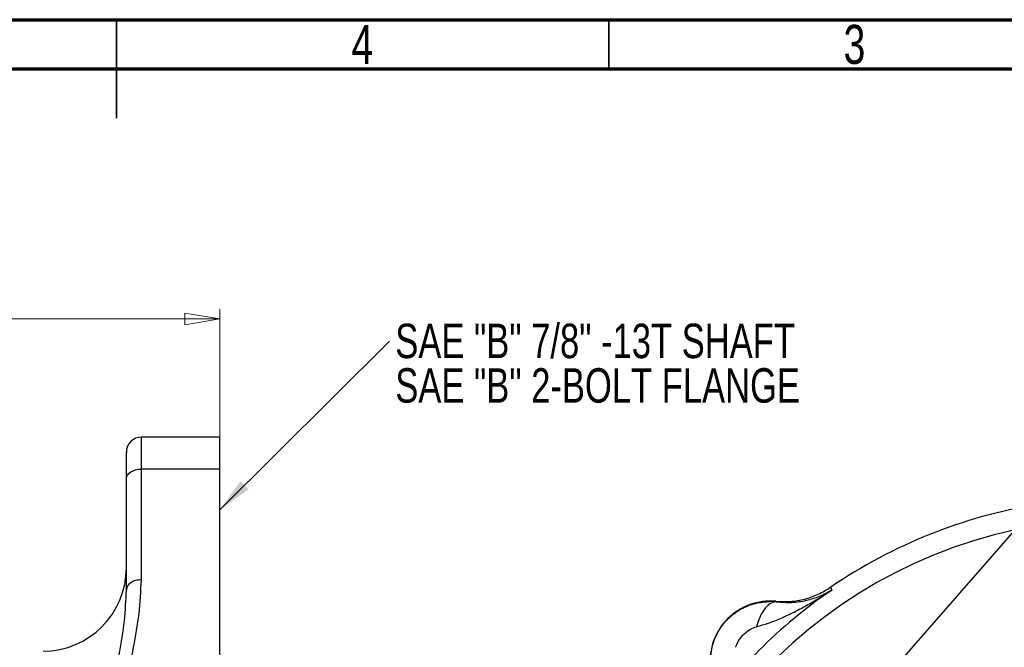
# Model space of a CAD drawing. Header units: inches. Extents: x 0.6 to 16.3, y 0.2 to 11.5.
# Tile 14 of 15: x 8.1 to 12, y 9 to 11.5. Entities that reach past the tile are written whole.
import ezdxf

# ---------------------------------------------------------------- set-up
doc = ezdxf.new("R2010")
doc.units = ezdxf.units.IN
doc.header["$MEASUREMENT"] = 0
doc.styles.add('SLDTEXTSTYLE0', font='TXT', dxfattribs={"width": 0.75})
doc.dimstyles.new('SLDDIMSTYLE3', dxfattribs={"dimtxt": 0.137795, "dimasz": 0.14, "dimexe": 0, "dimexo": 0.0625, "dimgap": 0.034449, "dimtad": 0, "dimdec": 1, "dimlfac": 1.5, "dimrnd": 1e-09, "dimzin": 12, "dimdsep": 46, "dimtxsty": 'SLDTEXTSTYLE0', "dimblk1": 'CLOSED', "dimblk2": 'CLOSED', "dimsah": 1, "dimcen": 0.09, "dimadec": 0, "dimazin": 3, "dimtfac": 1, "dimtdec": 1, "dimtofl": 0, "dimtmove": 0, "dimatfit": 3, "dimldrblk": 'CLOSED', "dimfxl": 0, "dimfrac": 2, "dimtolj": 1, "dimtzin": 12, "dimarcsym": 0})
doc.dimstyles.new('SLDDIMSTYLE5', dxfattribs={"dimtxt": 0.18, "dimasz": 0.14, "dimexe": 0, "dimexo": 0.0625, "dimgap": 0, "dimtad": 0, "dimtih": 1, "dimtoh": 1, "dimdec": 0, "dimrnd": 1e-09, "dimzin": 0, "dimdsep": 46, "dimtxsty": 'Standard', "dimsah": 1, "dimcen": 0.09, "dimadec": 0, "dimazin": 0, "dimtfac": 0.14, "dimtdec": 0, "dimtofl": 0, "dimtmove": 0, "dimatfit": 3, "dimfxl": 0, "dimfrac": 2, "dimtolj": 1, "dimtzin": 0, "dimarcsym": 0})

# ---------------------------------------------------------------- blocks, each defined once
blk = doc.blocks.new('_Closed')
at = {"color": 0, "linetype": 'ByBlock', "lineweight": -2}
for p, q in [((-1, 0.166667), (0, 0)), ((-1, 0.166667), (-1, -0.166667)), ((0, 0), (-1, -0.166667)), ((0, 0), (-1, 0))]:
    blk.add_line(p, q, dxfattribs=at)
blk = doc.blocks.new('_D_8')
at = {"color": 7, "linetype": 'Continuous', "lineweight": 0}
for p, q in [((6.6742, 10.4978), (6.6323, 10.4978)), ((6.6323, 10.4978), (6.6323, 10.2791)), ((6.9797, 10.4978), (7.0217, 10.4978)), ((7.0217, 10.4978), (7.0217, 10.2791)), ((5.0314, 10.2679), (5.0314, 10.3387)), ((8.8767, 9.7383), (8.8767, 10.3387)), ((5.0314, 10.2994), (6.5115, 10.2994)), ((8.8767, 10.2994), (7.1425, 10.2994)), ((6.6323, 10.2791), (6.6742, 10.2791)), ((7.0217, 10.2791), (6.9797, 10.2791))]:
    blk.add_line(p, q, dxfattribs=at)
at = {"color": 7, "linetype": 'Continuous', "lineweight": 18, "xscale": 0.14, "yscale": 0.14, "rotation": 180.0000000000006}
blk.add_blockref('_Closed', (5.0314, 10.2994), dxfattribs=at)
at = {"color": 7, "linetype": 'Continuous', "lineweight": 18, "xscale": 0.14, "yscale": 0.14}
blk.add_blockref('_Closed', (8.8767, 10.2994), dxfattribs=at)
at = {"color": 7, "linetype": 'Continuous', "lineweight": 18, "char_height": 0.1378, "attachment_point": 1, "style": 'SLDTEXTSTYLE0'}
for s, insert in [('147', (6.6742, 10.4567)), ('5.8', (6.6997, 10.2505))]:
    blk.add_mtext(s, dxfattribs=dict(at, insert=insert))
blk = doc.blocks.new('SW_NOTE_0_1')
at = {"color": 0, "linetype": 'Continuous', "lineweight": 0, "char_height": 0.137795, "attachment_point": 1, "style": 'SLDTEXTSTYLE0'}
for s, insert in [('SAE "B" 7/8" -13T SHAFT', (0.0235, 0.0701)), ('SAE "B" 2-BOLT FLANGE', (0.0235, -0.108))]:
    blk.add_mtext(s, dxfattribs=dict(at, insert=insert))

msp = doc.modelspace()

# ---------------------------------------------------------------- linework, layer by layer
at = {"color": 7, "linetype": 'Continuous', "lineweight": 70}
for p, q in [((0.5906, 11.4961), (16.3386, 11.4961)), ((0.7874, 11.2992), (16.1417, 11.2992))]:
    msp.add_line(p, q, dxfattribs=at)
at = {"color": 7, "linetype": 'Continuous', "lineweight": 35}
for p, q in [((8.4646, 11.4961), (8.4646, 11.1024)), ((8.4646, 11.2992), (8.4646, 11.4961)), ((10.4331, 11.2992), (10.4331, 11.4961))]:
    msp.add_line(p, q, dxfattribs=at)
at = {"color": 7, "linetype": 'Continuous', "lineweight": 25}
for p, q in [((8.8767, 9.8267), (8.5634, 9.8267)), ((8.8767, 9.699), (8.8767, 9.8267)), ((8.5634, 9.2561), (8.5634, 9.699)), ((8.8767, 9.699), (8.5634, 9.699)), ((8.8767, 8.5723), (8.8767, 9.699)), ((11.2862, 8.5723), (12.2701, 9.699)), ((8.5034, 9.2167), (8.5034, 9.6595)), ((11.3212, 9.2268), (11.3229, 9.2209)), ((11.3229, 9.2209), (11.3247, 9.2153)), ((11.102, 9.1682), (11.0787, 9.1694)), ((11.1019, 9.1703), (11.102, 9.1682)), ((11.0179, 9.067), (11.0234, 9.0686))]:
    msp.add_line(p, q, dxfattribs=at)
at = {"color": 8, "linetype": 'Continuous', "lineweight": 25}
msp.add_line((8.5634, 9.699), (8.5634, 9.8267), dxfattribs=at)
at = {"color": 7, "linetype": 'Continuous', "lineweight": 25, "flags": 128}
msp.add_lwpolyline([(8.5034, 9.6595), (8.5046, 9.6672), (8.508, 9.6746), (8.5135, 9.6814), (8.521, 9.6874), (8.5301, 9.6923), (8.5404, 9.696), (8.5517, 9.6982), (8.5634, 9.699)], dxfattribs=at)
at = {"color": 7, "linetype": 'Continuous', "lineweight": 25}
for centre, radius, start, end in [((8.5634, 9.7667), 0.06, 90, 180), ((12.4787, 7.5308), 2.0533, 99.3216, 124.3161), ((8.1701, 9.3042), 0.3333, 270, 0), ((12.4787, 7.5308), 2.0419, 124.4163, 145.5837), ((11.0791, 8.9304), 0.2409, 84.581, 185.4189)]:
    msp.add_arc(centre, radius, start, end, dxfattribs=at)
at = {"color": 8, "linetype": 'Continuous', "lineweight": 25}
msp.add_arc((12.4787, 7.5308), 1.9709, 102.3209, 180, dxfattribs=at)
at = {"color": 7, "linetype": 'Continuous', "lineweight": 25}
for points, knots in [([(8.5034, 9.6595), (8.5034, 9.6773), (8.5034, 9.7135), (8.5034, 9.7484), (8.5034, 9.7664), (8.5034, 9.7649), (8.5034, 9.7645)], [0, 0, 0, 0, 0.282163, 0.572964, 0.863765, 1, 1, 1, 1]), ([(8.4737, 8.5723), (8.4755, 8.6178), (8.479, 8.7081), (8.5038, 8.8462), (8.5319, 8.9829), (8.5572, 9.1207), (8.5613, 9.2108), (8.5634, 9.2561)], [0, 0, 0, 0, 0.1982433, 0.3936604, 0.6071629, 0.8022657, 1, 1, 1, 1]), ([(8.4274, 8.558), (8.4289, 8.6041), (8.4319, 8.6966), (8.4526, 8.8311), (8.4762, 8.9626), (8.4979, 9.0906), (8.5016, 9.1751), (8.5034, 9.2167)], [0, 0, 0, 0, 0.202581, 0.405697, 0.607088, 0.806435, 1, 1, 1, 1]), ([(11.1019, 9.1703), (11.1211, 9.1694), (11.1597, 9.1677), (11.2168, 9.1779), (11.2718, 9.1966), (11.3047, 9.2167), (11.3212, 9.2268)], [0, 0, 0, 0, 0.250001, 0.499992, 0.749987, 1, 1, 1, 1]), ([(11.0234, 9.0686), (11.0397, 9.0732), (11.0737, 9.0827), (11.1238, 9.103), (11.174, 9.1266), (11.2246, 9.1536), (11.2748, 9.1829), (11.308, 9.2045), (11.3247, 9.2153)], [0, 0, 0, 0, 0.1486331, 0.3078873, 0.4785515, 0.6434185, 0.8214681, 1, 1, 1, 1]), ([(11.102, 9.1682), (11.1236, 9.1667), (11.1676, 9.1638), (11.2247, 9.1732), (11.2778, 9.1894), (11.309, 9.2066), (11.3247, 9.2153)], [0, 0, 0, 0, 0.2382183, 0.4864886, 0.7420458, 1, 1, 1, 1]), ([(10.8402, 8.9304), (10.8417, 8.9516), (10.8449, 8.995), (10.8715, 9.0549), (10.9114, 9.1051), (10.9615, 9.1417), (11.0185, 9.1651), (11.0587, 9.168), (11.0787, 9.1694)], [0, 0, 0, 0, 0.169429, 0.348501, 0.514024, 0.677625, 0.839536, 1, 1, 1, 1]), ([(11.102, 9.1682), (11.0937, 9.1666), (11.077, 9.1636), (11.0542, 9.1389), (11.0359, 9.1065), (11.0275, 9.0812), (11.0234, 9.0686)], [0, 0, 0, 0, 0.279863, 0.559524, 0.779743, 1, 1, 1, 1]), ([(10.941, 8.9862), (10.9439, 8.9942), (10.9503, 9.0116), (10.9691, 9.035), (10.9918, 9.0554), (11.0097, 9.0633), (11.0179, 9.067)], [0, 0, 0, 0, 0.223044, 0.490182, 0.763245, 1, 1, 1, 1])]:
    msp.add_open_spline(points, degree=3, knots=knots, dxfattribs=at)
msp.add_open_spline([(8.5634, 9.2561), (8.5555, 9.2555), (8.5398, 9.2544), (8.52, 9.2452), (8.5061, 9.2322), (8.5043, 9.2218), (8.5034, 9.2167)], degree=3, dxfattribs=at)

# ---------------------------------------------------------------- block references
at = {"color": 7, "linetype": 'Continuous', "lineweight": 0}
msp.add_blockref('SW_NOTE_0_1', (9.5556, 10.2103), dxfattribs=at)

# ---------------------------------------------------------------- texts
at = {"color": 7, "linetype": 'Continuous', "lineweight": 0, "char_height": 0.1562, "attachment_point": 2, "style": 'SLDTEXTSTYLE0'}
for s, insert in [('4', (9.4472, 11.4754)), ('3', (11.4157, 11.4754))]:
    msp.add_mtext(s, dxfattribs=dict(at, insert=insert))

# ---------------------------------------------------------------- dimensions: what is measured, and where the dimension line sits
at = {"color": 7, "linetype": 'Continuous', "lineweight": 18}
dim = msp.add_linear_dim(base=(5.0314, 10.2994), p1=(8.8767, 9.699), p2=(5.0314, 10.2286), angle=0, dimstyle='SLDDIMSTYLE3', dxfattribs=at)
dim.commit()
dim.dimension.update_dxf_attribs({"geometry": '_D_8', "text_midpoint": (6.827, 10.2994), "dimtype": 160})

# ---------------------------------------------------------------- leaders
at = {"color": 7, "linetype": 'Continuous', "lineweight": 0}
msp.add_leader([(8.8767, 9.5356), (9.5556, 10.2103)], dimstyle='SLDDIMSTYLE5', dxfattribs=at)

doc.saveas('drawing.dxf')
